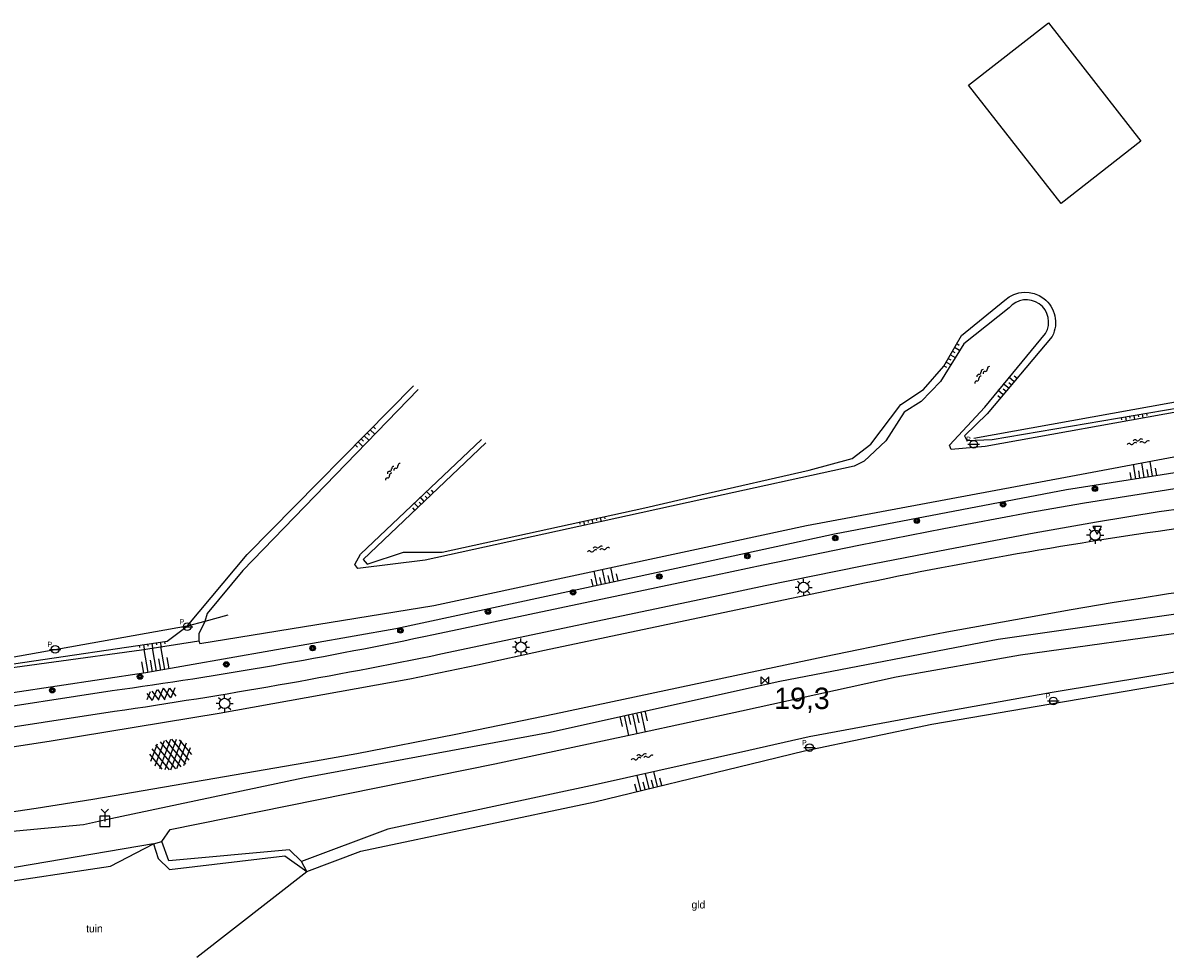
# Model space of a CAD drawing. Header units: metres. Extents: x 121538 to 126242, y 445257 to 454505.
# Tile 44 of 83: x 122675 to 122808, y 452373 to 452483. Entities that reach past the tile are written whole.
import ezdxf
from ezdxf.enums import TextEntityAlignment as Align

# ---------------------------------------------------------------- set-up
doc = ezdxf.new("R2010")
doc.units = ezdxf.units.M
for name, color, linetype in [('B01_F', 8, 'Continuous'), ('SYMBD01', 8, 'Continuous'), ('SYMBD04', 8, 'Continuous'), ('SYMBD05', 8, 'Continuous'), ('TEK-D05', 8, 'Continuous'), ('TER-T02', 8, 'RASTER'), ('TER-T04', 8, 'HAAG'), ('TER-T09', 8, 'Continuous'), ('TOPOT21', 8, 'Continuous'), ('TOPOT22', 8, 'Continuous'), ('TOPOT26', 8, 'Continuous'), ('TOPOT30', 8, 'Continuous'), ('TOPOT50', 8, 'Continuous'), ('WAT-T00', 8, 'Continuous'), ('WEG-T01', 8, 'Continuous')]:
    doc.layers.add(name, color=color, linetype=linetype)
doc.styles.add('ISO', font='provutr.shx')
doc.styles.add('rtw_iso', font='iso-rtw.shx')
doc.linetypes.add('HAAG', pattern='A,0.25,-0.25,[151,BLOK.SHX,S=0.25,R=0,X=0,Y=0],-0.25,0.25', length=1)
doc.linetypes.add('RASTER', pattern='A,0.25,-0.25,[150,BLOK.SHX,S=0.25,R=0,X=0,Y=0],-0.25,0.25', length=1)

# ---------------------------------------------------------------- blocks, each defined once
blk = doc.blocks.new('talud')
for p, q in [((0, 0.75), (0.5, 0.75)), ((0, 0.5), (1, 0.5)), ((0, 0.25), (0.5, 0.25)), ((0, 0), (1, 0)), ((0, -0.25), (0.5, -0.25)), ((0, -0.5), (1, -0.5)), ((0, -0.75), (0.5, -0.75))]:
    blk.add_line(p, q)
blk = doc.blocks.new('water-m')
at = {"linetype": 'Continuous'}
for centre, start, end in [((-0.01, 0.75), 129.7446, 230.2554), ((-0.32, 1.12), 309.7446, 50.2554), ((-0.32, 0.37), 309.7446, 50.2554), ((0.32, 0.01), 129.7446, 230.2554), ((0, 0.38), 309.7446, 50.2554), ((-0.01, -0.74), 129.7446, 230.2554), ((-0.32, -0.37), 309.7446, 50.2554), ((-0.32, -1.12), 309.7446, 50.2554), ((0, -0.37), 309.7446, 50.2554)]:
    blk.add_arc(centre, 0.244, start, end, dxfattribs=at)
blk = doc.blocks.new('asfalt-m')
for p, q in [((-0.52, 1.14), (0.54, 1.69)), ((-0.43, 1.75), (0.63, 1.08)), ((-0.63, 0.38), (0.64, 1.04)), ((-0.63, 0.4), (0.66, -0.42)), ((-0.57, -0.3), (0.73, 0.38)), ((-0.53, 1.07), (0.74, 0.27)), ((-0.56, -0.38), (0.58, -1.1)), ((-0.49, -0.96), (0.67, -0.36)), ((-0.46, -1.19), (0.39, -1.73)), ((-0.34, -1.59), (0.57, -1.11))]:
    blk.add_line(p, q)
blk = doc.blocks.new('asfalt-xl')
at = {"linetype": 'Continuous'}
for p, q in [((1.4, 1.54), (-1.75, -0.3)), ((1.4, 1.54), (-1.75, -0.3)), ((1.01, 2.03), (-1.74, 0.43)), ((1.01, 2.03), (-1.74, 0.43)), ((0.41, 2.41), (-1.51, 1.29)), ((0.41, 2.41), (-1.51, 1.29)), ((1.77, -0.29), (-1.4, 1.52)), ((1.77, -0.29), (-1.4, 1.52)), ((1.75, 0.44), (-1.02, 2.02)), ((1.75, 0.44), (-1.02, 2.02)), ((1.52, 1.29), (-0.43, 2.4)), ((1.52, 1.29), (-0.43, 2.4)), ((1.41, -1.53), (-1.75, 0.28)), ((1.41, -1.53), (-1.75, 0.28)), ((1.65, -0.94), (-1.64, 0.94)), ((1.65, -0.94), (-1.64, 0.94)), ((1.64, 0.96), (-1.63, -0.95)), ((1.64, 0.96), (-1.63, -0.95)), ((1.76, 0.3), (-1.39, -1.53)), ((1.76, 0.3), (-1.39, -1.53)), ((1.02, -2.03), (-1.74, -0.45)), ((1.02, -2.03), (-1.74, -0.45)), ((0.41, -2.41), (-1.49, -1.33)), ((0.41, -2.41), (-1.49, -1.33)), ((1.75, -0.43), (-1, -2.03)), ((1.75, -0.43), (-1, -2.03)), ((1.53, -1.28), (-0.41, -2.41)), ((1.53, -1.28), (-0.41, -2.41))]:
    blk.add_line(p, q, dxfattribs=at)
blk = doc.blocks.new('Prov-grensst')
blk.add_line((-0.67, 0), (0.67, 0))
blk.add_circle((0, 0), 0.45)
at = {"style": 'ISO'}
blk.add_text('P', height=0.6, dxfattribs=at).set_placement((-0.61, 0.58), align=Align.MIDDLE)
blk = doc.blocks.new('lichtmast')
for p, q in [((-0.6, 0), (-1, 0)), ((-0.71, 0.71), (-0.42, 0.42)), ((0, 0.6), (0, 1)), ((0.42, 0.42), (0.71, 0.71)), ((0.6, 0), (1, 0)), ((-0.42, -0.42), (-0.71, -0.71)), ((0, -0.6), (0, -1)), ((0.42, -0.42), (0.71, -0.71))]:
    blk.add_line(p, q)
blk.add_circle((0, 0), 0.6)
blk = doc.blocks.new('kilometerpaal')
for p, q in [((-0.44, 0.44), (0.44, -0.44)), ((-0.44, -0.44), (-0.44, 0.44)), ((0.44, 0.44), (-0.44, -0.44)), ((0.44, -0.44), (0.44, 0.44))]:
    blk.add_line(p, q)
at = {"style": 'rtw_iso'}
blk.add_attdef('KILOMETERPAAL', (0.59, 0.87), '', height=2.5, dxfattribs=at)
blk = doc.blocks.new('BOOM')
for radius in [0.315, 0.225, 0.135]:
    blk.add_circle((0, 0), radius)
blk = doc.blocks.new('verkeersbord')
for p, q in [((0.5, 0.32), (-0.5, 0.32)), ((-0.5, 0.32), (0, -0.6)), ((0, -0.6), (0.5, 0.32))]:
    blk.add_line(p, q)
blk = doc.blocks.new('wegwijzer-mp')
for q in [(-0.42, 1.42), (0.42, 1.42), (0, 0)]:
    blk.add_line((0, 1), q)
blk.add_lwpolyline([(-0.6, -0.6), (0.6, -0.6), (0.6, 0.6), (-0.6, 0.6)], close=True)

msp = doc.modelspace()

# ---------------------------------------------------------------- linework, layer by layer
at = {"layer": 'B01_F'}
msp.add_lwpolyline([(122805.41, 452468.72), (122796.07, 452461.41), (122785.25, 452475.24), (122794.59, 452482.55), (122805.41, 452468.72)], dxfattribs=at)
at = {"layer": 'TER-T02', "flags": 128}
for points in [[(122698.65, 452413.27), (122695.95, 452412.54)], [(122693.88, 452411.98), (122667.9, 452407.34), (122665.83, 452406.97)], [(122695.95, 452412.54), (122693.88, 452411.98)], [(122707.89, 452383.27), (122707.23, 452384.44)], [(122694.99, 452373.27), (122707.89, 452383.27)]]:
    msp.add_lwpolyline(points, dxfattribs=at)
at = {"layer": 'TER-T04', "flags": 128}
msp.add_lwpolyline([(122785.86, 452433.96), (122811.17, 452438.55), (122822.82, 452439.44)], dxfattribs=at)
at = {"layer": 'TER-T09'}
msp.add_lwpolyline([(122728.81, 452433.41), (122714.44, 452419.79), (122714.93, 452419.22), (122719.19, 452420.64), (122723.68, 452420.63), (122747.38, 452425.82), (122753.96, 452427.33), (122766.61, 452430.23), (122771.65, 452431.59), (122773.81, 452433.26), (122777.33, 452437.9), (122779.99, 452439.67), (122782.35, 452442.4), (122784.42, 452445.98), (122789.5, 452450.11, -0.834261), (122795.04, 452445.88), (122787.42, 452436.8), (122784.79, 452434.26), (122785.05, 452433.68), (122788.02, 452433.82), (122809.99, 452437.55), (122822.58, 452439), (122822.61, 452438.82)], format="xyb", dxfattribs=at)
for points in [[(122693.88, 452411.98), (122700.88, 452420.37), (122720.33, 452440.1)], [(122822.61, 452438.82), (122823.2, 452434.43), (122822.15, 452432.16), (122820.5, 452431.45), (122809.89, 452430.01), (122796.69, 452427.91), (122769.57, 452422.73), (122755.39, 452419.68), (122746.18, 452417.69), (122718.27, 452411.67), (122689.06, 452406.51), (122668.27, 452403.4)], [(122670.52, 452387.72), (122681.76, 452388.79), (122684.22, 452389.31), (122707.61, 452394.28), (122736.33, 452399.6), (122758.23, 452404.46), (122763.16, 452405.56), (122788.7, 452410.45), (122811.93, 452413.76), (122825.01, 452414.84), (122825.42, 452410.09), (122825.68, 452406.96)], [(122667.93, 452407.01), (122673.57, 452407.58), (122691.55, 452410.24), (122693.88, 452411.98)], [(122707.89, 452383.27), (122714.19, 452385.68), (122741.53, 452391.43), (122759.84, 452395.88), (122766.06, 452397.39), (122780.94, 452400.5), (122794.85, 452402.88), (122812.24, 452405.85), (122823.22, 452407.36), (122824.73, 452406.84)], [(122650.67, 452377.99), (122663.56, 452380.72), (122670.33, 452381.73), (122684.92, 452383.89), (122689.95, 452386.51)], [(122689.95, 452386.51), (122690.49, 452384.8), (122691.8, 452383.52), (122705.3, 452385.1), (122707.89, 452383.27)]]:
    msp.add_lwpolyline(points, dxfattribs=at)
at = {"layer": 'TOPOT50'}
for points in [[(122666.33, 452406.16), (122667.99, 452406.39), (122688.52, 452409.23), (122695.26, 452410.26)], [(122689.95, 452386.51), (122670.2, 452383.17), (122663.34, 452382), (122650.42, 452379.53)]]:
    msp.add_lwpolyline(points, dxfattribs=at)
at = {"layer": 'WAT-T00'}
msp.add_lwpolyline([(122821.43, 452437.69), (122819.51, 452438.18), (122810.15, 452437.13), (122787.18, 452432.99), (122783.2, 452432.64), (122783.01, 452433.15), (122787.15, 452437.59), (122794.25, 452446.23, 0.926124), (122790.01, 452449.21), (122784.69, 452445.01), (122781.97, 452440.59), (122779.71, 452438.26), (122777.71, 452437.02), (122775.56, 452433.66), (122773.03, 452431.28), (122771.88, 452430.7), (122754.06, 452426.78), (122745.37, 452424.87), (122721.72, 452419.7), (122713.82, 452418.72), (122713.48, 452419.18), (122714.16, 452420.42), (122728.28, 452433.82)], format="xyb", dxfattribs=at)
for points in [[(122720.88, 452439.66), (122700.38, 452418.49), (122696.2, 452413.47), (122695.95, 452412.54)], [(122695.26, 452410.26), (122695.35, 452409.97), (122722.73, 452414.38), (122755.08, 452421.33), (122766.29, 452423.74), (122796.57, 452429.41), (122809.25, 452431.77), (122821.43, 452434.2), (122821.52, 452437.67), (122821.43, 452437.69)], [(122690.9, 452386.78), (122691.9, 452388.18), (122729.85, 452395.86), (122746.45, 452399.41), (122758.68, 452402.09), (122776.78, 452406.06), (122791.32, 452408.63), (122812, 452411.52), (122819.79, 452412.64), (122822.88, 452412.36), (122823.19, 452409.96), (122823.3, 452409.07)], [(122695.95, 452412.54), (122695.24, 452411.09), (122695.26, 452410.26)], [(122823.3, 452409.07), (122822.85, 452408.83), (122812.2, 452407.08), (122795.04, 452404.24), (122781.34, 452401.78), (122766.62, 452399.03), (122759.54, 452397.44), (122741.59, 452393.42), (122717.36, 452388.25), (122707.23, 452384.44)], [(122689.95, 452386.51), (122690.9, 452386.78)], [(122707.23, 452384.44), (122705.84, 452385.82), (122691.74, 452384.52), (122690.9, 452386.78)]]:
    msp.add_lwpolyline(points, dxfattribs=at)
at = {"layer": 'WEG-T01'}
for points in [[(122824.06, 452429.92), (122817.09, 452429.06), (122810.12, 452428.15), (122798.81, 452426.37), (122792.29, 452425.23), (122782.36, 452423.36), (122772.43, 452421.43), (122761.23, 452419.1), (122755.72, 452417.94), (122722.7, 452410.97, -0.017967), (122685.11, 452404.41), (122668.42, 452401.84), (122660.78, 452400.67), (122648.42, 452399.2), (122636.93, 452398.05), (122634.29, 452397.82)], [(122634.75, 452395.38), (122640.18, 452395.84), (122649.87, 452396.91), (122658.9, 452398), (122668.65, 452399.48), (122685.4, 452402.03, 0.014603), (122723.54, 452408.73), (122756.15, 452415.61), (122761.47, 452416.74), (122772.8, 452419.05), (122782.86, 452420.99), (122792.93, 452422.88), (122800.22, 452424.18), (122807.53, 452425.38), (122810.38, 452425.79), (122821.19, 452427.18), (122823.38, 452427.35), (122823.39, 452427.08)], [(122821.56, 452425.28), (122820.77, 452425.19), (122816.23, 452424.26), (122813.79, 452423.95, 0.018347), (122773.28, 452417.04), (122756.54, 452413.52), (122735.68, 452409.12), (122727.81, 452407.42), (122719.93, 452405.79), (122697.63, 452401.76), (122677.98, 452398.53), (122668.87, 452397.13), (122661.84, 452396.09), (122654.81, 452395.12), (122648.19, 452394.32), (122634.33, 452392.92)]]:
    msp.add_lwpolyline(points, format="xyb", dxfattribs=at)
msp.add_lwpolyline([(122633.63, 452385.34), (122638.32, 452385.76), (122642.99, 452386.24), (122652.52, 452387.35), (122661.06, 452388.47), (122669.58, 452389.7), (122676.21, 452390.7), (122682.83, 452391.76), (122708.89, 452396.21), (122713.73, 452397.07), (122725.28, 452399.34), (122736.82, 452401.73), (122757.91, 452406.2), (122768.4, 452408.42), (122777.88, 452410.37), (122782.71, 452411.3), (122797.24, 452413.94), (122802.05, 452414.76), (122805.33, 452415.27), (122808.61, 452415.82), (122813.58, 452416.43), (122816.26, 452416.67), (122822.98, 452417.08)], dxfattribs=at)

# ---------------------------------------------------------------- block references
at = {"layer": 'SYMBD01', "linetype": 'Continuous'}
for name, p, rotation in [('asfalt-m', (122690.79, 452404.04), 279.5013542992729), ('asfalt-xl', (122691.96, 452396.98), 279.3644384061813)]:
    msp.add_blockref(name, p, dxfattribs=dict(at, rotation=rotation))
at = {"layer": 'SYMBD04', "yscale": 2}
for p, xscale, zscale, rotation in [((122783.12, 452443.73), 0.6614505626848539, 0.6614505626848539, 330.0695793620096), ((122789.95, 452439.8), 0.835668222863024, 0.835668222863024, 139.8849237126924), ((122804.57, 452436.63), 0.498494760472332, 0.498494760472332, 279.6521266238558), ((122714.57, 452434.25), 0.759237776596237, 0.759237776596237, 315.4141977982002), ((122805.78, 452429.35), 1.738904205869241, 1.738904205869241, 99.0543920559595), ((122721.6, 452426.58), 0.7060733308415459, 0.7060733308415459, 133.4539022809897), ((122741.21, 452424.46), 0.492430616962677, 0.492430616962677, 282.3434116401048), ((122742.8, 452416.97), 1.688201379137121, 1.688201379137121, 102.1715736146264), ((122689.75, 452409.98), 0.5567979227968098, 0.5567979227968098, 278.4203845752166), ((122690.3, 452406.73), 2.736592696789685, 2.736592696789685, 99.83050178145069), ((122745.94, 452401.74), 2.383957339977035, 2.383957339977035, 282.5104905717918), ((122747.91, 452392.98), 1.808282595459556, 1.808282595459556, 103.6377547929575)]:
    msp.add_blockref('talud', p, dxfattribs=dict(at, xscale=xscale, zscale=zscale, rotation=rotation))
at = {"layer": 'SYMBD05'}
for p, rotation in [((122786.71, 452441.47), 138.9308427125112), ((122805.08, 452433.58), 98.49071292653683), ((122717.79, 452430.14), 138.8226641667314), ((122741.94, 452421.05), 100.1693278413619), ((122747.06, 452396.75), 100.7961647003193)]:
    msp.add_blockref('water-m', p, dxfattribs=dict(at, rotation=rotation))
at = {"layer": 'TOPOT21'}
for p in [(122800.05, 452422.62), (122765.96, 452416.52), (122732.91, 452409.53), (122698.26, 452402.94)]:
    msp.add_blockref('lichtmast', p, dxfattribs=at)
at = {"layer": 'TOPOT22'}
for p in [(122785.84, 452433.26), (122693.89, 452411.92), (122678.44, 452409.27), (122795.16, 452403.24), (122766.65, 452397.78)]:
    msp.add_blockref('Prov-grensst', p, dxfattribs=at)
at = {"layer": 'TOPOT26'}
for p in [(122800.02, 452428.05), (122789.29, 452426.22), (122779.2, 452424.3), (122769.66, 452422.28), (122759.39, 452420.17), (122749.09, 452417.79), (122739.01, 452415.93), (122729.05, 452413.69), (122718.82, 452411.48), (122708.55, 452409.41), (122698.46, 452407.51), (122688.36, 452406.08), (122678.1, 452404.48)]:
    msp.add_blockref('BOOM', p, dxfattribs=at)
at = {"layer": 'TOPOT30'}
for name, p in [('verkeersbord', (122800.29, 452423.33)), ('wegwijzer-mp', (122684.25, 452389.15))]:
    msp.add_blockref(name, p, dxfattribs=at)
ref = msp.add_blockref('kilometerpaal', (122761.45, 452405.63), dxfattribs=at)
ref.add_attrib('KILOMETERPAAL', '19,3', (122762.51, 452402.29), dxfattribs={"height": 2.5, "style": 'rtw_iso'})

# ---------------------------------------------------------------- texts
at = {"layer": 'TEK-D05', "style": 'ISO'}
for s, p in [('gld', (122752.85, 452378.96)), ('tuin', (122682.07, 452376.16))]:
    msp.add_text(s, height=0.9, dxfattribs=at).set_placement(p)

doc.saveas('drawing.dxf')
